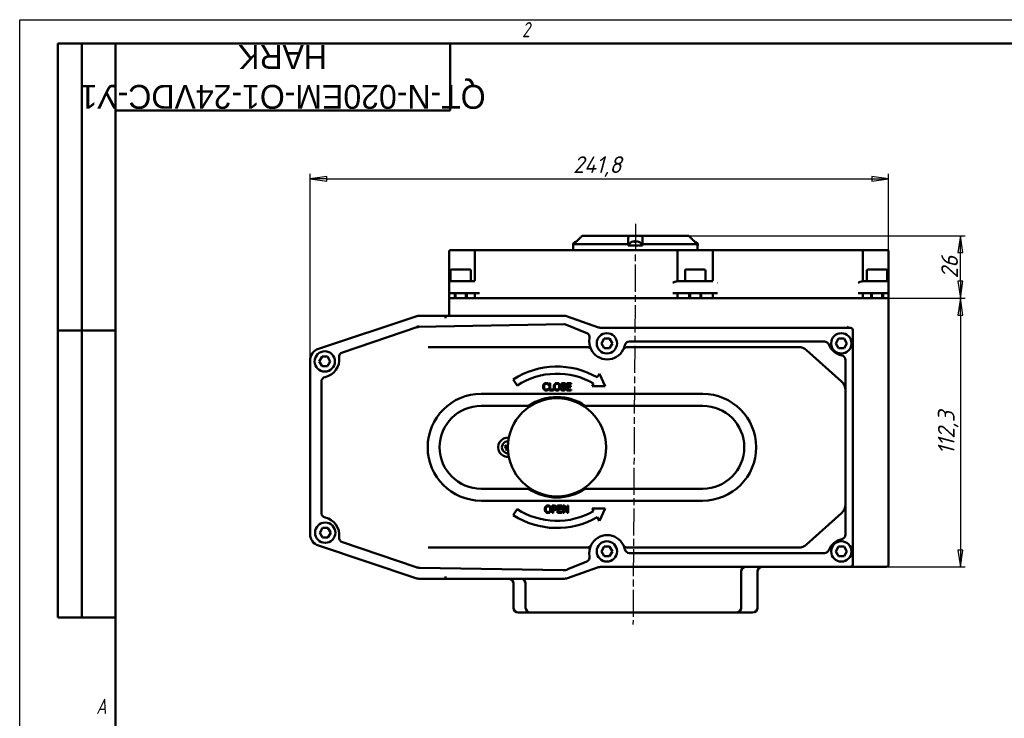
# Model space of a CAD drawing. Header units: millimetres. Extents: x 0 to 840, y 0 to 594.
# Tile 5 of 7: x 0 to 412, y 302 to 594. Entities that reach past the tile are written whole.
import ezdxf
from ezdxf.enums import TextEntityAlignment as Align

# ---------------------------------------------------------------- set-up
doc = ezdxf.new("R2018")
doc.units = ezdxf.units.MM
doc.header["$LTSCALE"] = 2
doc.linetypes.add('CHAIN', pattern=[0.7087, 0.4724, -0.0591, 0.1181, -0.0591])
for name, color, linetype, lineweight in [('Видимый контур (ГОСТ)', 7, 'Continuous', 50), ('Кромка (ГОСТ)', 7, 'Continuous', 50), ('Линия резьбы (ГОСТ)', 7, 'Continuous', 25), ('Обозначение (ГОСТ)', 7, 'Continuous', 25), ('Осевая линия (ГОСТ)', 7, 'Continuous', 25), ('Размер (ГОСТ)', 7, 'Continuous', 25), ('Эскизная геометрия (ГОСТ)', 7, 'Continuous', 50)]:
    doc.layers.add(name, color=color, linetype=linetype, lineweight=lineweight)
doc.styles.add('Альтернативный текст (ГОСТ)', font='arial.ttf', dxfattribs={"width": 0.8})
doc.styles.add('Обычный текст (ГОСТ)', font='GOST Common Italic.ttf')
doc.styles.add('Стиль текста110', font='GOST Common Italic.ttf', dxfattribs={"width": 0.8})
doc.styles.add('Стиль текста112', font='GOST Common Italic.ttf', dxfattribs={"width": 0.8})
doc.dimstyles.new('Обычный (ГОСТ)', dxfattribs={"dimscale": 2, "dimtxt": 3.5, "dimasz": 3.5, "dimexe": 1, "dimexo": 0, "dimgap": 0.5, "dimtad": 1, "dimtxsty": 'Обычный текст (ГОСТ)', "dimblk": 'Filled-1', "dimcen": 0.09, "dimdle": 15, "dimclrd": 256, "dimclre": 256, "dimclrt": 256, "dimazin": 2, "dimtfac": 0.714286, "dimtdec": 3, "dimtmove": 0, "dimatfit": 3, "dimfxl": 1, "dimtolj": 1, "dimlwd": 25, "dimlwe": 25, "dimarcsym": 0})

# ---------------------------------------------------------------- blocks, each defined once
blk = doc.blocks.new('Рамки ГОСТ - Рамка')
at = {"layer": 'Кромка (ГОСТ)', "lineweight": 25}
for p, q in [((0, 0), (0, 297)), ((0, 297), (420, 297))]:
    blk.add_line(p, q, dxfattribs=at)
at = {"layer": 'Кромка (ГОСТ)'}
for p, q in [((415, 292), (20, 292)), ((20, 292), (20, 5))]:
    blk.add_line(p, q, dxfattribs=at)
at = {"layer": 'Кромка (ГОСТ)', "char_height": 3.17, "attachment_point": 1, "style": 'Альтернативный текст (ГОСТ)'}
for s, insert, width in [('\\fGOST Common|b0|i1;{\\H3.1700;2}', (105, 296.5), 5.2328), ('\\fGOST Common|b0|i1;{\\H3.1700;A}', (16, 155), 5.1335)]:
    blk.add_mtext(s, dxfattribs=dict(at, insert=insert, width=width))
blk = doc.blocks.new('ГОСТ - Доп. графы 2')
at = {"layer": 'Эскизная геометрия (ГОСТ)'}
for p, q in [((-12, 0), (-12, 120)), ((-12, 120), (0, 120)), ((-7, 0), (-7, 120)), ((-12, 60), (0, 60)), ((0, 0), (-12, 0))]:
    blk.add_line(p, q, dxfattribs=at)
at = {"layer": 'Обозначение (ГОСТ)', "style": 'Стиль текста112'}
for tag, p in [('Первичная_применяемость', (-3.65, 90.03)), ('Справочный_номер', (-3.55, 30.02))]:
    blk.add_attdef(tag, text='', height=3.17, rotation=90, dxfattribs=at).set_placement(p, align=Align.MIDDLE_CENTER)
blk = doc.blocks.new('ГОСТ - Доп. графы 3')
at = {"layer": 'Эскизная геометрия (ГОСТ)'}
for p, q in [((0, 0), (70, 0)), ((70, 0), (70, -14)), ((70, -14), (0, -14))]:
    blk.add_line(p, q, dxfattribs=at)
at = {"layer": 'Обозначение (ГОСТ)', "style": 'Стиль текста110'}
blk.add_attdef('ОБОЗНАЧЕНИЕ', text='', height=5, rotation=180, dxfattribs=at).set_placement((34.94, -6.97), align=Align.MIDDLE_CENTER)
blk = doc.blocks.new('Filled-1')
at = {"color": 0}
for p, q in [((0, 0), (-1, 0.143)), ((-1, 0.143), (-1, -0.143)), ((-1, 0), (0, 0)), ((-1, -0.143), (0, 0))]:
    blk.add_line(p, q, dxfattribs=at)
at = {"color": 0, "flags": 128}
blk.add_lwpolyline([(-1, -0.143), (0, 0), (-1, 0.143), (-1, -0.143)], dxfattribs=at)
at = {"color": 0}
blk.add_solid([(-1, -0.143), (0, 0), (-1, 0.143), (-1, -0.143)], dxfattribs=at)
blk = doc.blocks.new('*D9')
at = {"layer": 'Defpoints', "color": 0, "linetype": 'Continuous', "transparency": 16777216}
for p in [(363.23, 527.48), (363.23, 477.48), (121.43, 451.58)]:
    blk.add_point(p, dxfattribs=at)
at = {"layer": 'Размер (ГОСТ)', "linetype": 'Continuous', "lineweight": 25, "transparency": 16777216}
for p, q in [((121.43, 451.58), (121.43, 529.48)), ((128.43, 527.48), (356.23, 527.48)), ((363.23, 477.48), (363.23, 529.48))]:
    blk.add_line(p, q, dxfattribs=at)
at = {"layer": 'Размер (ГОСТ)', "linetype": 'Continuous', "lineweight": 25, "transparency": 16777216, "xscale": 7, "yscale": 7, "zscale": 7, "rotation": 180}
blk.add_blockref('Filled-1', (121.43, 527.48), dxfattribs=at)
at = {"layer": 'Размер (ГОСТ)', "linetype": 'Continuous', "lineweight": 25, "transparency": 16777216, "xscale": 7, "yscale": 7, "zscale": 7}
blk.add_blockref('Filled-1', (363.23, 527.48), dxfattribs=at)
at = {"layer": 'Размер (ГОСТ)', "linetype": 'Continuous', "lineweight": 25, "transparency": 16777216, "insert": (231.33, 536.88), "char_height": 7, "attachment_point": 1, "style": 'Обычный текст (ГОСТ)'}
blk.add_mtext('\\A1;241,8', dxfattribs=at)
blk = doc.blocks.new('*D19')
at = {"layer": 'Defpoints', "color": 0, "linetype": 'Continuous', "transparency": 16777216}
for p in [(279.73, 503.58), (393.23, 503.58), (363.23, 477.58)]:
    blk.add_point(p, dxfattribs=at)
at = {"layer": 'Размер (ГОСТ)', "linetype": 'Continuous', "lineweight": 25, "transparency": 16777216}
for p, q in [((279.73, 503.58), (395.23, 503.58)), ((393.23, 484.58), (393.23, 496.58)), ((363.23, 477.58), (395.23, 477.58))]:
    blk.add_line(p, q, dxfattribs=at)
at = {"layer": 'Размер (ГОСТ)', "linetype": 'Continuous', "lineweight": 25, "transparency": 16777216, "xscale": 7, "yscale": 7, "zscale": 7}
for p, rotation in [((393.23, 503.58), 90), ((393.23, 477.58), 270)]:
    blk.add_blockref('Filled-1', p, dxfattribs=dict(at, rotation=rotation))
at = {"layer": 'Размер (ГОСТ)', "linetype": 'Continuous', "lineweight": 25, "transparency": 16777216, "insert": (385.23, 485.76), "char_height": 7, "attachment_point": 1, "rotation": 90, "style": 'Обычный текст (ГОСТ)'}
blk.add_mtext('\\A1;26', dxfattribs=at)
blk = doc.blocks.new('*D20')
at = {"layer": 'Defpoints', "color": 0, "linetype": 'Continuous', "transparency": 16777216}
for p in [(363.23, 477.48), (361.23, 365.18), (393.23, 365.18)]:
    blk.add_point(p, dxfattribs=at)
at = {"layer": 'Размер (ГОСТ)', "linetype": 'Continuous', "lineweight": 25, "transparency": 16777216}
for p, q in [((363.23, 477.48), (395.23, 477.48)), ((393.23, 470.48), (393.23, 372.18)), ((361.23, 365.18), (395.23, 365.18))]:
    blk.add_line(p, q, dxfattribs=at)
at = {"layer": 'Размер (ГОСТ)', "linetype": 'Continuous', "lineweight": 25, "transparency": 16777216, "xscale": 7, "yscale": 7, "zscale": 7}
for p, rotation in [((393.23, 477.48), 90), ((393.23, 365.18), 270)]:
    blk.add_blockref('Filled-1', p, dxfattribs=dict(at, rotation=rotation))
at = {"layer": 'Размер (ГОСТ)', "linetype": 'Continuous', "lineweight": 25, "transparency": 16777216, "insert": (383.83, 412.07), "char_height": 7, "attachment_point": 1, "rotation": 90, "style": 'Обычный текст (ГОСТ)'}
blk.add_mtext('\\A1;112,3', dxfattribs=at)

msp = doc.modelspace()

# ---------------------------------------------------------------- linework, layer by layer
at = {"layer": 'Видимый контур (ГОСТ)'}
for p, q in [((235.067, 503.58), (235.067, 503.58)), ((235.067, 503.58), (254.677, 503.58)), ((254.677, 503.58), (260.13, 503.58)), ((260.13, 503.58), (279.736, 503.58)), ((231.316, 499.98), (231.316, 499.58)), ((231.316, 499.58), (231.41, 499.58)), ((231.401, 497.58), (231.401, 499.58)), ((231.41, 499.58), (231.575, 499.58)), ((231.575, 500.08), (231.575, 499.58)), ((254.404, 500.08), (231.575, 500.08)), ((254.404, 499.58), (254.404, 500.08)), ((254.404, 499.58), (256.684, 499.58)), ((254.866, 499.98), (254.866, 499.58)), ((256.684, 499.58), (258.041, 499.58)), ((257.484, 501.087), (256.841, 501.087)), ((257.05, 501.304), (257.069, 501.087)), ((258.041, 499.58), (260.404, 499.58)), ((258.782, 501.087), (258.704, 501.087)), ((259.866, 499.98), (259.866, 499.58)), ((260.404, 500.08), (260.404, 499.58)), ((283.228, 500.08), (260.404, 500.08)), ((282.402, 501.087), (282.324, 501.087)), ((283.228, 499.58), (283.228, 500.08)), ((283.228, 499.58), (283.391, 499.58)), ((283.391, 499.58), (283.486, 499.58)), ((283.401, 497.58), (283.401, 499.58)), ((283.486, 499.98), (283.486, 499.58)), ((179.559, 497.08), (179.559, 484.08)), ((180.059, 497.58), (181.766, 497.58)), ((190.763, 497.58), (181.766, 497.58)), ((190.263, 497.08), (190.263, 485.08)), ((190.763, 497.58), (192.263, 497.58)), ((272.973, 497.58), (192.263, 497.58)), ((272.973, 497.58), (274.473, 497.58)), ((290.26, 497.58), (274.473, 497.58)), ((274.973, 485.08), (274.973, 497.08)), ((289.76, 497.08), (289.76, 485.08)), ((290.26, 497.58), (291.76, 497.58)), ((350.5, 497.58), (291.76, 497.58)), ((350.5, 497.58), (352, 497.58)), ((361.017, 497.58), (352, 497.58)), ((352.5, 485.08), (352.5, 497.08)), ((361.017, 497.58), (362.728, 497.58)), ((363.228, 484.08), (363.228, 497.08)), ((180.139, 489.08), (180.139, 484.58)), ((180.639, 489.58), (188.139, 489.58)), ((188.639, 489.08), (188.639, 484.58)), ((278.139, 489.08), (278.139, 484.58)), ((278.639, 489.58), (286.139, 489.58)), ((286.639, 489.08), (286.639, 484.58)), ((354.189, 489.08), (354.189, 484.58)), ((354.689, 489.58), (362.189, 489.58)), ((362.689, 489.08), (362.689, 484.58)), ((179.559, 484.08), (179.559, 479.58)), ((180.059, 484.58), (181.559, 484.58)), ((183.841, 484.58), (181.559, 484.58)), ((183.841, 484.58), (184.938, 484.58)), ((190.263, 484.58), (184.938, 484.58)), ((281.841, 484.58), (274.973, 484.58)), ((281.841, 484.58), (282.938, 484.58)), ((289.76, 484.58), (282.938, 484.58)), ((358.17, 484.58), (352.5, 484.58)), ((358.17, 484.58), (358.708, 484.58)), ((361.228, 484.58), (358.708, 484.58)), ((361.228, 484.58), (362.728, 484.58)), ((363.228, 479.58), (363.228, 484.08)), ((179.559, 479.58), (179.559, 477.58)), ((181.559, 479.58), (179.559, 479.58)), ((181.835, 477.58), (179.559, 477.58)), ((179.559, 477.48), (179.559, 470.68)), ((179.559, 477.48), (181.559, 477.48)), ((181.559, 479.58), (192.263, 479.58)), ((181.559, 477.48), (361.228, 477.48)), ((181.835, 477.58), (181.889, 477.58)), ((181.889, 479.58), (181.889, 477.48)), ((186.889, 479.58), (186.889, 477.48)), ((186.889, 477.58), (190.263, 477.58)), ((190.263, 477.58), (190.263, 479.58)), ((192.263, 477.58), (190.263, 477.58)), ((192.263, 477.58), (272.973, 477.58)), ((211.985, 477.48), (211.985, 477.58)), ((246.471, 477.48), (246.471, 477.58)), ((272.973, 479.58), (291.76, 479.58)), ((274.973, 477.58), (272.973, 477.58)), ((274.973, 477.58), (274.973, 479.58)), ((274.973, 477.58), (279.889, 477.58)), ((279.889, 479.58), (279.889, 477.48)), ((284.889, 479.58), (284.889, 477.48)), ((284.889, 477.58), (289.76, 477.58)), ((289.76, 477.58), (289.76, 479.58)), ((291.76, 477.58), (289.76, 477.58)), ((291.76, 477.58), (350.5, 477.58)), ((350.5, 479.58), (361.228, 479.58)), ((352.5, 477.58), (350.5, 477.58)), ((352.5, 477.58), (352.5, 479.58)), ((352.5, 477.58), (355.939, 477.58)), ((355.939, 479.58), (355.939, 477.48)), ((360.939, 479.58), (360.939, 477.48)), ((360.939, 477.58), (360.947, 477.58)), ((363.228, 477.58), (360.947, 477.58)), ((363.228, 479.58), (361.228, 479.58)), ((361.228, 477.48), (363.228, 477.48)), ((363.228, 477.58), (363.228, 479.58)), ((363.228, 366.18), (363.228, 477.48)), ((165.658, 469.923), (124.847, 456.319)), ((177.97, 470.18), (167.239, 470.18)), ((177.97, 470.18), (177.97, 469.18)), ((178.97, 470.18), (177.97, 470.18)), ((227.884, 470.18), (178.97, 470.18)), ((242.003, 465.295), (228.552, 470.065)), ((166.428, 465.539), (134.912, 454.875)), ((166.341, 466.038), (166.428, 465.539)), ((227.812, 466.602), (166.428, 465.539)), ((166.428, 465.539), (166.514, 465.041)), ((177.97, 469.17), (177.97, 469.18)), ((237.04, 462.956), (228.612, 466.45)), ((347.228, 465.18), (242.672, 465.18)), ((348.228, 366.18), (348.228, 464.18)), ((203.07, 457.109), (170.781, 457.109)), ((237.143, 457.109), (203.07, 457.109)), ((243.15, 458.644), (244.304, 460.644)), ((244.304, 456.644), (243.15, 458.644)), ((244.304, 460.644), (246.614, 460.644)), ((246.614, 460.644), (247.769, 458.644)), ((247.769, 458.644), (246.614, 456.644)), ((325.585, 457.109), (254.096, 457.109)), ((336.388, 459.399), (254.906, 459.399)), ((341.15, 458.644), (342.304, 460.644)), ((342.304, 456.644), (341.15, 458.644)), ((342.304, 460.644), (344.614, 460.644)), ((344.614, 460.644), (345.769, 458.644)), ((345.769, 458.644), (344.614, 456.644)), ((125.232, 451.094), (126.387, 453.094)), ((126.387, 453.094), (128.696, 453.094)), ((128.696, 453.094), (129.851, 451.094)), ((246.614, 456.644), (244.304, 456.644)), ((343.535, 442.714), (328.925, 455.83)), ((344.614, 456.644), (342.304, 456.644)), ((121.428, 451.576), (121.428, 378.783)), ((126.387, 449.094), (125.232, 451.094)), ((128.696, 449.094), (126.387, 449.094)), ((129.851, 451.094), (128.696, 449.094)), ((345.195, 438.993), (345.195, 451.674)), ((242.328, 445.936), (241.446, 444.434)), ((244.766, 440.748), (242.328, 445.936)), ((126.114, 442.611), (126.114, 387.748)), ((206.348, 443.59), (207.969, 441.066)), ((221.011, 441.312), (221.042, 441.312)), ((221.042, 441.312), (221.042, 441.793)), ((221.414, 441.992), (221.414, 438.992)), ((221.813, 441.992), (221.414, 441.992)), ((221.813, 439.347), (221.813, 441.992)), ((228.131, 441.375), (228.16, 441.375)), ((228.16, 441.375), (228.16, 441.851)), ((230.56, 441.992), (228.683, 441.992)), ((228.683, 441.992), (228.683, 438.992)), ((229.082, 441.637), (230.56, 441.637)), ((229.082, 440.816), (229.082, 441.637)), ((230.46, 440.816), (229.082, 440.816)), ((229.082, 440.461), (230.46, 440.461)), ((229.082, 439.347), (229.082, 440.461)), ((230.46, 440.461), (230.46, 440.816)), ((230.56, 441.637), (230.56, 441.992)), ((239.928, 441.846), (239.283, 440.748)), ((239.283, 440.748), (244.766, 440.748)), ((285.55, 437.509), (192.889, 437.509)), ((221.042, 439.673), (221.013, 439.673)), ((221.042, 439.196), (221.042, 439.673)), ((221.414, 438.992), (223.152, 438.992)), ((223.152, 439.347), (221.813, 439.347)), ((223.152, 438.992), (223.152, 439.347)), ((226.237, 439.673), (226.237, 439.172)), ((226.267, 439.673), (226.237, 439.673)), ((228.683, 438.992), (230.56, 438.992)), ((230.56, 439.347), (229.082, 439.347)), ((230.56, 438.992), (230.56, 439.347)), ((345.195, 391.366), (345.195, 438.993)), ((212.728, 432.509), (192.889, 432.509)), ((285.55, 432.509), (236.451, 432.509)), ((192.889, 397.85), (212.728, 397.85)), ((236.451, 397.85), (285.55, 397.85)), ((192.889, 392.85), (285.55, 392.85)), ((345.195, 378.685), (345.195, 391.366)), ((207.969, 389.293), (206.348, 386.769)), ((222.61, 390.774), (222.61, 387.774)), ((223.364, 390.774), (222.61, 390.774)), ((222.61, 387.774), (223.009, 387.774)), ((223.009, 389.233), (223.009, 390.429)), ((223.009, 390.429), (223.339, 390.429)), ((223.281, 389.233), (223.009, 389.233)), ((223.009, 388.892), (223.347, 388.892)), ((223.009, 387.774), (223.009, 388.892)), ((226.762, 390.774), (224.886, 390.774)), ((224.886, 390.774), (224.886, 387.774)), ((224.886, 387.774), (226.762, 387.774)), ((225.284, 390.419), (226.762, 390.419)), ((225.284, 389.597), (225.284, 390.419)), ((226.663, 389.597), (225.284, 389.597)), ((225.284, 389.243), (226.663, 389.243)), ((225.284, 388.129), (225.284, 389.243)), ((226.762, 388.129), (225.284, 388.129)), ((226.663, 389.243), (226.663, 389.597)), ((226.762, 390.419), (226.762, 390.774)), ((226.762, 387.774), (226.762, 388.129)), ((227.2, 390.774), (227.2, 387.774)), ((227.766, 390.774), (227.2, 390.774)), ((227.2, 387.774), (227.572, 387.774)), ((227.572, 390.361), (228.899, 387.774)), ((227.572, 387.774), (227.572, 390.361)), ((228.975, 388.399), (227.766, 390.774)), ((228.899, 387.774), (229.347, 387.774)), ((228.975, 390.774), (228.975, 388.399)), ((229.347, 390.774), (228.975, 390.774)), ((229.347, 387.774), (229.347, 390.774)), ((239.283, 389.611), (239.928, 388.513)), ((244.766, 389.611), (239.283, 389.611)), ((242.328, 384.423), (244.766, 389.611)), ((328.925, 374.529), (343.535, 387.645)), ((241.446, 385.925), (242.328, 384.423)), ((125.402, 379.462), (126.557, 381.462)), ((126.557, 377.462), (125.402, 379.462)), ((126.557, 381.462), (128.866, 381.462)), ((128.866, 381.462), (130.021, 379.462)), ((130.021, 379.462), (128.866, 377.462)), ((128.866, 377.462), (126.557, 377.462)), ((134.912, 375.484), (165.69, 365.069)), ((124.847, 374.04), (165.658, 360.436)), ((170.781, 373.25), (203.07, 373.25)), ((203.07, 373.25), (237.143, 373.25)), ((243.15, 371.644), (244.304, 373.644)), ((244.304, 369.644), (243.15, 371.644)), ((244.304, 373.644), (246.614, 373.644)), ((246.614, 373.644), (247.769, 371.644)), ((247.769, 371.644), (246.614, 369.644)), ((254.096, 373.25), (325.585, 373.25)), ((254.906, 370.961), (336.388, 370.961)), ((341.15, 371.644), (342.304, 373.644)), ((342.304, 369.644), (341.15, 371.644)), ((342.304, 373.644), (344.614, 373.644)), ((344.614, 373.644), (345.769, 371.644)), ((345.769, 371.644), (344.614, 369.644)), ((229.189, 364.148), (237.04, 367.404)), ((246.614, 369.644), (244.304, 369.644)), ((344.614, 369.644), (342.304, 369.644)), ((167.206, 364.806), (227.187, 363.768)), ((229.039, 360.467), (241.517, 364.892)), ((243.188, 365.18), (347.228, 365.18)), ((301.602, 363.18), (301.602, 348.08)), ((308.401, 363.18), (308.401, 348.08)), ((347.228, 365.18), (349.228, 365.18)), ((349.228, 365.18), (361.228, 365.18)), ((362.228, 365.18), (361.228, 365.18)), ((167.239, 360.18), (177.97, 360.18)), ((177.97, 361.18), (177.97, 361.189)), ((177.97, 361.18), (177.97, 360.18)), ((177.97, 360.18), (178.97, 360.18)), ((178.97, 360.18), (227.367, 360.18)), ((206.401, 358.18), (206.401, 348.08)), ((211.497, 358.18), (211.497, 348.08)), ((213.497, 346.08), (208.401, 346.08)), ((223.988, 346.08), (213.497, 346.08)), ((223.988, 346.08), (231.219, 346.08)), ((281.598, 346.08), (231.219, 346.08)), ((281.598, 346.08), (288.829, 346.08)), ((299.602, 346.08), (288.829, 346.08)), ((306.401, 346.08), (299.602, 346.08))]:
    msp.add_line(p, q, dxfattribs=at)
for centre, radius in [((245.459, 458.644), 4.25), ((343.459, 458.644), 4.25), ((127.541, 451.094), 4.25), ((224.59, 415.18), 20.517), ((127.712, 379.462), 4.25), ((245.459, 371.644), 4.25), ((343.459, 371.644), 4.25)]:
    msp.add_circle(centre, radius, dxfattribs=at)
for centre, radius, start, end in [((232.316, 499.98), 1, 116.26077, 179.99), ((233.816, 496.94), 4.39, 109.45641, 116.26077), ((232.4, 500.947), 0.14, 100.62904, 109.45641), ((255.866, 499.98), 1, 116.26077, 179.99), ((257.366, 496.94), 4.39, 109.45641, 116.26077), ((255.951, 500.947), 0.14, 100.71529, 109.45641), ((258.782, 500.947), 0.14, 70.54359, 90), ((257.366, 496.94), 4.39, 63.73923, 70.54359), ((258.866, 499.98), 1, 0.01, 63.73923), ((282.402, 500.947), 0.14, 70.54359, 90), ((280.986, 496.94), 4.39, 63.73923, 70.54359), ((282.486, 499.98), 1, 0.01, 63.73923), ((180.059, 497.08), 0.5, 90, 180), ((190.763, 497.08), 0.5, 90, 180), ((274.473, 497.08), 0.5, 0, 90), ((290.26, 497.08), 0.5, 90, 180), ((352, 497.08), 0.5, 0, 90), ((362.728, 497.08), 0.5, 0, 90), ((180.639, 489.08), 0.5, 90, 180), ((188.139, 489.08), 0.5, 0, 90), ((278.639, 489.08), 0.5, 90, 180), ((286.139, 489.08), 0.5, 0, 90), ((354.689, 489.08), 0.5, 90, 180), ((362.189, 489.08), 0.5, 0, 90), ((180.059, 484.08), 0.5, 90, 180), ((189.763, 485.08), 0.5, 270, 0), ((275.473, 485.08), 0.5, 180, 270), ((289.26, 485.08), 0.5, 270, 0), ((353, 485.08), 0.5, 180, 270), ((362.728, 484.08), 0.5, 0, 90), ((167.239, 465.18), 5, 90, 108.43495), ((178.97, 415.18), 55, 90, 91.0418), ((179.059, 470.68), 0.5, 270, 0), ((227.884, 468.18), 2, 70.47499, 90), ((227.846, 464.603), 2, 67.47972, 90.99211), ((242.672, 467.18), 2, 250.47499, 270), ((347.228, 464.18), 1, 0, 90), ((236.274, 461.108), 2, 349.63291, 67.47972), ((237.143, 455.109), 2, 26.84023, 90), ((245.619, 459.399), 7.5, 169.63291, 206.84023), ((245.619, 459.399), 7.5, 333.15977, 347.8468), ((254.096, 455.109), 2, 90, 153.15977), ((254.906, 457.399), 2, 90, 167.8468), ((325.585, 452.109), 5, 48.08538, 90), ((336.388, 457.399), 2, 22.02534, 90), ((345.195, 460.961), 7.5, 202.02534, 257.8468), ((126.428, 451.576), 5, 108.43495, 180), ((135.553, 452.981), 2, 108.69422, 186.54102), ((245.619, 459.399), 7.5, 206.84023, 333.15977), ((343.195, 451.674), 2, 0, 77.8468), ((126.114, 451.899), 7.5, 282.1532, 6.54102), ((224.59, 415.18), 33.763, 60.04939, 122.70353), ((128.114, 442.611), 2, 102.1532, 180), ((224.59, 415.18), 30.763, 60.09344, 122.70353), ((340.195, 438.993), 5, 0, 48.08538), ((192.889, 415.18), 22.329, 90, 270), ((285.55, 415.18), 22.329, 270, 90), ((192.889, 415.18), 17.329, 90, 270), ((224.59, 415.18), 21, 55.60935, 124.39065), ((285.55, 415.18), 17.329, 270, 90), ((204.073, 415.18), 4.064, 84.31615, 275.68385), ((204.073, 415.18), 2.5, 86.50702, 273.49298), ((204.073, 415.18), 0.935, 151.34597, 177.80991), ((204.073, 415.18), 0.935, 241.34597, 267.80991), ((224.59, 415.18), 21, 235.60935, 304.39065), ((340.195, 391.366), 5, 311.91462, 0), ((128.114, 387.748), 2, 180, 257.8468), ((224.59, 415.18), 30.763, 237.29647, 299.90656), ((126.114, 378.461), 7.5, 353.45898, 77.8468), ((224.59, 415.18), 33.763, 237.29647, 299.95061), ((126.428, 378.783), 5, 180, 251.56505), ((343.195, 378.685), 2, 282.1532, 0), ((135.553, 377.378), 2, 173.45898, 251.30578), ((245.619, 370.961), 7.5, 26.84023, 153.15977), ((345.195, 369.398), 7.5, 102.1532, 157.97466), ((237.143, 375.25), 2, 270, 333.15977), ((245.619, 370.961), 7.5, 153.15977, 190.36709), ((245.619, 370.961), 7.5, 12.1532, 26.84023), ((254.096, 375.25), 2, 206.84023, 270), ((254.906, 372.961), 2, 192.1532, 270), ((325.585, 378.25), 5, 270, 311.91462), ((336.388, 372.961), 2, 270, 337.97466), ((236.274, 369.251), 2, 292.52028, 10.36709), ((167.293, 369.806), 5, 251.30578, 269.00789), ((227.274, 368.767), 5, 269.00789, 292.52028), ((243.188, 360.18), 5, 90, 109.52501), ((303.602, 363.18), 2, 90, 180), ((310.401, 363.18), 2, 90, 180), ((347.228, 366.18), 1, 270, 0), ((362.228, 366.18), 1, 270, 0), ((167.239, 365.18), 5, 251.56505, 270), ((178.97, 415.18), 55, 268.9582, 270), ((204.401, 358.18), 2, 0, 90), ((209.497, 358.18), 2, 0, 90), ((227.367, 365.18), 5, 270, 289.52501), ((208.401, 348.08), 2, 180, 270), ((213.497, 348.08), 2, 180, 270), ((299.602, 348.08), 2, 270, 0), ((306.401, 348.08), 2, 270, 0)]:
    msp.add_arc(centre, radius, start, end, dxfattribs=at)
for centre, major_axis, ratio, start_param, end_param in [((233.825, 496.954), (3.691, -2.371), 0.9946206, 2.4035472, 2.4807262), ((257.375, 496.954), (3.676, -2.394), 0.9945757, 2.2549655, 2.4871678), ((257.524, 496.954), (-0.393, 4.369), 0.235444, 0.0831335, 0.3153358), ((257.528, 496.954), (-0.383, 4.37), 0.0567721, 5.9472629, 6.1738808), ((257.205, 496.954), (0.383, 4.37), 0.0567721, 0.1093045, 0.3415068), ((257.405, 496.954), (1.523, -4.114), 0.9679721, 2.4609931, 2.6931954), ((257.357, 496.954), (-3.676, -2.394), 0.9945757, 3.7998872, 4.0282198), ((280.977, 496.954), (-3.661, -2.418), 0.9945302, 3.7934713, 3.8666502), ((281.024, 496.954), (1.519, -4.116), 0.9677843, 2.4620911, 2.5078947), ((204.016, 415.028), (-4.106, 1.545), 0.0871557, 4.8167185, 5.0489208), ((204.232, 415.151), (-0.778, -4.317), 0.0871557, 4.3916328, 4.6080594), ((204.102, 415.339), (4.317, -0.778), 0.0871557, 4.3758571, 4.6080594), ((204.225, 415.123), (-1.545, -4.106), 0.0871557, 4.8167185, 5.0489208), ((203.914, 415.208), (0.778, 4.317), 0.0871557, 4.3758571, 4.4784224)]:
    msp.add_ellipse(centre, major_axis=major_axis, ratio=ratio, start_param=start_param, end_param=end_param, dxfattribs=at)
for points, weights in [([(233.816, 502.304), (232.746, 501.242), (231.575, 500.08)], [1.00372681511, 1.00423490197, 1.00270666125]), ([(232.68, 501.178), (233.261, 501.754), (233.816, 502.305)], [1.0037067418, 1.00398988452, 1.00372626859]), ([(254.404, 500.08), (254.404, 501.243), (254.404, 502.305)], [1.00270530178, 1.00423297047, 1.00372310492]), ([(260.404, 502.304), (260.404, 501.242), (260.404, 500.08)], [1.00372681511, 1.00423490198, 1.00270666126]), ([(283.228, 500.08), (282.057, 501.243), (280.986, 502.305)], [1.00270651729, 1.00423516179, 1.00372626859]), ([(203.253, 415.628), (203.124, 415.704), (202.947, 415.81)], [1, 1.01453008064, 1.00329461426]), ([(204.088, 415.955), (204.062, 415.764), (204.047, 415.648)], [1.1850789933, 1.52586253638, 1.84165152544]), ([(204.11, 416.469), (204.11, 416.434), (204.109, 416.4)], [1.00329461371, 1.00522366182, 1.00639318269]), ([(202.783, 415.216), (202.989, 415.216), (203.139, 415.215)], [1.00329461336, 1.01453007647, 1]), ([(203.139, 415.215), (203.449, 415.174), (203.604, 415.153)], [1, 1.44094764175, 1.84165152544]), ([(203.684, 415.442), (203.54, 415.504), (203.253, 415.628)], [1.84165152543, 1.44094764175, 1]), ([(203.625, 414.359), (203.548, 414.23), (203.443, 414.053)], [1, 1.01453007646, 1.00329461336]), ([(203.81, 414.79), (203.748, 414.647), (203.625, 414.359)], [1.84165152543, 1.44094764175, 1]), ([(204.037, 414.245), (204.065, 414.449), (204.082, 414.58)], [1, 1.25209187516, 1.49103022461]), ([(204.037, 413.89), (204.037, 414.096), (204.037, 414.245)], [1.00329461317, 1.01453007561, 1])]:
    msp.add_rational_spline(points, weights, degree=2, dxfattribs=at)
for points, knots in [([(233.816, 502.305), (233.946, 502.434), (234.074, 502.562), (234.482, 502.973), (234.78, 503.279), (235.067, 503.58)], [1.13553758, 1.13553758, 1.13553758, 1.13553758, 1.18828561, 1.18828561, 1.30987869, 1.30987869, 1.30987869, 1.30987869]), ([(235.067, 503.58), (234.781, 503.279), (234.482, 502.973), (234.198, 502.686), (234.074, 502.562), (233.947, 502.434), (233.816, 502.304)], [-0.12159309, -0.12159309, -0.12159309, -0.12159309, 0, 0, 0, 0.05284171, 0.05284171, 0.05284171, 0.05284171]), ([(254.404, 502.305), (254.404, 502.434), (254.412, 502.562), (254.465, 502.973), (254.546, 503.279), (254.677, 503.58)], [1.13553758, 1.13553758, 1.13553758, 1.13553758, 1.18828561, 1.18828561, 1.30987869, 1.30987869, 1.30987869, 1.30987869]), ([(260.13, 503.58), (260.261, 503.279), (260.343, 502.973), (260.379, 502.686), (260.395, 502.562), (260.404, 502.434), (260.404, 502.304)], [-0.12159309, -0.12159309, -0.12159309, -0.12159309, 0, 0, 0, 0.05284171, 0.05284171, 0.05284171, 0.05284171]), ([(280.986, 502.305), (280.856, 502.434), (280.728, 502.562), (280.321, 502.973), (280.022, 503.279), (279.736, 503.58)], [1.13553758, 1.13553758, 1.13553758, 1.13553758, 1.18828561, 1.18828561, 1.30987869, 1.30987869, 1.30987869, 1.30987869]), ([(256.898, 501.3), (256.918, 501.302), (256.939, 501.304), (256.978, 501.307), (256.995, 501.308), (257.023, 501.308), (257.034, 501.308), (257.048, 501.306), (257.051, 501.305), (257.05, 501.302), (257.048, 501.301), (257.046, 501.3)], [0, 0, 0, 0, 0.006105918, 0.006105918, 0.012211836, 0.012211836, 0.018306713, 0.018306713, 0.02440159, 0.02440159, 0.027283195, 0.027283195, 0.027283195, 0.027283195]), ([(257.174, 501.3), (257.173, 501.302), (257.167, 501.304), (257.149, 501.307), (257.135, 501.308), (257.105, 501.308), (257.086, 501.308), (257.059, 501.307), (257.053, 501.307), (257.046, 501.306)], [0, 0, 0, 0, 0.006108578, 0.006108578, 0.012217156, 0.012217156, 0.018309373, 0.018309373, 0.020168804, 0.020168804, 0.020168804, 0.020168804]), ([(257.558, 501.3), (257.56, 501.302), (257.565, 501.304), (257.584, 501.307), (257.598, 501.308), (257.628, 501.308), (257.647, 501.308), (257.687, 501.306), (257.709, 501.305), (257.739, 501.302), (257.749, 501.301), (257.759, 501.3)], [0, 0, 0, 0, 0.006105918, 0.006105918, 0.012211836, 0.012211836, 0.018306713, 0.018306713, 0.02440159, 0.02440159, 0.027283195, 0.027283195, 0.027283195, 0.027283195]), ([(257.835, 501.3), (257.815, 501.302), (257.793, 501.304), (257.755, 501.307), (257.737, 501.308), (257.71, 501.308), (257.699, 501.308), (257.689, 501.307), (257.687, 501.307), (257.686, 501.306)], [0, 0, 0, 0, 0.006105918, 0.006105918, 0.012211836, 0.012211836, 0.018306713, 0.018306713, 0.020168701, 0.020168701, 0.020168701, 0.020168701]), ([(272.973, 484.08), (272.975, 484.08), (272.977, 484.081), (273.122, 484.127), (273.411, 484.219), (274.115, 484.431), (274.668, 484.58), (274.973, 484.58)], [-0.2548791, -0.2548791, -0.2548791, -0.2548791, -0.25419674, -0.25419674, -0.20335739, -0.15251804, 0, 0, 0, 0]), ([(291.75, 484.083), (291.752, 484.082), (291.753, 484.082), (291.756, 484.081), (291.758, 484.08), (291.76, 484.08)], [-0.0004661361, -0.0004661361, -0.0004661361, -0.0004661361, 0, 0, 0.0006823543, 0.0006823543, 0.0006823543, 0.0006823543]), ([(291.76, 484.08), (291.759, 484.081), (291.757, 484.082), (291.754, 484.084), (291.753, 484.085), (291.752, 484.086)], [-0.0006823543, -0.0006823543, -0.0006823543, -0.0006823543, 0, 0, 0.0004697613, 0.0004697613, 0.0004697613, 0.0004697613]), ([(350.5, 484.08), (350.502, 484.08), (350.504, 484.081), (350.65, 484.127), (350.939, 484.219), (351.643, 484.431), (352.195, 484.58), (352.5, 484.58)], [-0.2548791, -0.2548791, -0.2548791, -0.2548791, -0.25419674, -0.25419674, -0.20335739, -0.15251804, 0, 0, 0, 0]), ([(346.693, 465.18), (346.637, 465.18), (346.584, 465.186), (346.439, 465.228), (346.352, 465.279), (346.2, 465.398), (346.142, 465.45), (346.025, 465.56), (345.967, 465.618), (345.907, 465.677), (345.906, 465.678), (345.905, 465.68)], [0.24785759, 0.24785759, 0.24785759, 0.24785759, 0.27219208, 0.27219208, 0.31294199, 0.31294199, 0.33785303, 0.33785303, 0.36262518, 0.36262518, 0.36312839, 0.36312839, 0.36312839, 0.36312839]), ([(238.558, 456.67), (238.551, 456.682), (238.337, 457.022), (238.093, 457.332), (237.846, 457.508)], [0.08695205, 0.08695205, 0.08695205, 0.08695205, 0.09178436, 0.22946091, 0.22946091, 0.22946091, 0.22946091]), ([(238.927, 456.012), (238.926, 456.014), (238.926, 456.015), (238.865, 456.135), (238.745, 456.359), (238.62, 456.572), (238.558, 456.67)], [-0.00061496, -0.00061496, -0.00061496, -0.00061496, 0, 0, 0.045892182, 0.086952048, 0.086952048, 0.086952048, 0.086952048]), ([(202.787, 415.876), (202.802, 415.871), (202.818, 415.865), (202.848, 415.854), (202.867, 415.846), (202.897, 415.834), (202.913, 415.827), (202.933, 415.817), (202.941, 415.813), (202.947, 415.81)], [0.016435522, 0.016435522, 0.016435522, 0.016435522, 0.020942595, 0.020942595, 0.02618765, 0.02618765, 0.031383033, 0.031383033, 0.035600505, 0.035600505, 0.035600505, 0.035600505]), ([(204.11, 416.469), (204.11, 416.476), (204.11, 416.486), (204.112, 416.508), (204.114, 416.525), (204.117, 416.547), (204.119, 416.555), (204.12, 416.562)], [0.047865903, 0.047865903, 0.047865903, 0.047865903, 0.052083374, 0.052083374, 0.057278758, 0.057278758, 0.059443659, 0.059443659, 0.059443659, 0.059443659]), ([(202.783, 415.216), (202.777, 415.216), (202.767, 415.217), (202.745, 415.219), (202.728, 415.221), (202.696, 415.225), (202.676, 415.229), (202.644, 415.234), (202.627, 415.238), (202.612, 415.241)], [0.047865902, 0.047865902, 0.047865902, 0.047865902, 0.052083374, 0.052083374, 0.057278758, 0.057278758, 0.062523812, 0.062523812, 0.067030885, 0.067030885, 0.067030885, 0.067030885]), ([(203.377, 413.894), (203.381, 413.908), (203.387, 413.924), (203.399, 413.955), (203.406, 413.974), (203.419, 414.003), (203.426, 414.019), (203.435, 414.039), (203.44, 414.048), (203.443, 414.053)], [0.016435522, 0.016435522, 0.016435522, 0.016435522, 0.020942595, 0.020942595, 0.02618765, 0.02618765, 0.031383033, 0.031383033, 0.035600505, 0.035600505, 0.035600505, 0.035600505]), ([(203.585, 415.046), (203.605, 415.042), (203.625, 415.034), (203.661, 415.01), (203.677, 414.995), (203.7, 414.961), (203.709, 414.941), (203.719, 414.899), (203.719, 414.877), (203.714, 414.848), (203.711, 414.838), (203.708, 414.829)], [0, 0, 0, 0, 0.006105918, 0.006105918, 0.012211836, 0.012211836, 0.018306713, 0.018306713, 0.02440159, 0.02440159, 0.027283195, 0.027283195, 0.027283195, 0.027283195]), ([(203.604, 415.153), (203.638, 415.149), (203.673, 415.137), (203.72, 415.11), (203.739, 415.096), (203.773, 415.063), (203.787, 415.043), (203.81, 415.004), (203.819, 414.981), (203.83, 414.936), (203.832, 414.912), (203.831, 414.858), (203.824, 414.822), (203.81, 414.79)], [0.115705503, 0.115705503, 0.115705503, 0.115705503, 0.126574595, 0.126574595, 0.133368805, 0.133368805, 0.140163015, 0.140163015, 0.146957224, 0.146957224, 0.153751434, 0.153751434, 0.164620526, 0.164620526, 0.164620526, 0.164620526]), ([(204.047, 415.648), (204.042, 415.614), (204.03, 415.58), (204.003, 415.532), (203.99, 415.514), (203.956, 415.48), (203.937, 415.465), (203.898, 415.443), (203.875, 415.434), (203.829, 415.423), (203.806, 415.42), (203.752, 415.421), (203.716, 415.429), (203.684, 415.442)], [0.115705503, 0.115705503, 0.115705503, 0.115705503, 0.126574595, 0.126574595, 0.133368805, 0.133368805, 0.140163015, 0.140163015, 0.146957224, 0.146957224, 0.153751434, 0.153751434, 0.164620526, 0.164620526, 0.164620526, 0.164620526]), ([(203.939, 415.668), (203.935, 415.648), (203.928, 415.627), (203.904, 415.591), (203.888, 415.576), (203.855, 415.552), (203.835, 415.543), (203.793, 415.534), (203.771, 415.534), (203.741, 415.539), (203.732, 415.541), (203.722, 415.545)], [0, 0, 0, 0, 0.006105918, 0.006105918, 0.012211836, 0.012211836, 0.018306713, 0.018306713, 0.02440159, 0.02440159, 0.027283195, 0.027283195, 0.027283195, 0.027283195]), ([(204.037, 413.89), (204.037, 413.883), (204.036, 413.873), (204.034, 413.851), (204.032, 413.834), (204.027, 413.802), (204.024, 413.782), (204.018, 413.75), (204.015, 413.733), (204.012, 413.719)], [0.047865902, 0.047865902, 0.047865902, 0.047865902, 0.052083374, 0.052083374, 0.057278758, 0.057278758, 0.062523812, 0.062523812, 0.067030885, 0.067030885, 0.067030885, 0.067030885])]:
    msp.add_open_spline(points, degree=3, knots=knots, dxfattribs=at)
for points, degree in [([(256.83, 501.079), (256.834, 501.084), (256.837, 501.087), (256.841, 501.087)], 3), ([(219.141, 441.632), (218.959, 441.426), (218.767, 440.867), (218.767, 440.49)], 2), ([(218.767, 440.49), (218.767, 440.111), (218.964, 439.527), (219.143, 439.333)], 2), ([(220.116, 442.046), (219.812, 442.046), (219.321, 441.834), (219.141, 441.632)], 2), ([(219.182, 440.49), (219.182, 440.779), (219.323, 441.243), (219.45, 441.397)], 2), ([(219.459, 439.583), (219.331, 439.736), (219.182, 440.181), (219.182, 440.49)], 2), ([(219.45, 441.397), (219.579, 441.547), (219.921, 441.705), (220.113, 441.705)], 2), ([(220.113, 441.705), (220.289, 441.705), (220.558, 441.625), (220.673, 441.562)], 2), ([(220.643, 441.968), (220.532, 442.002), (220.267, 442.046), (220.116, 442.046)], 2), ([(221.042, 441.793), (220.942, 441.846), (220.741, 441.936), (220.643, 441.968)], 2), ([(220.673, 441.562), (220.792, 441.496), (220.957, 441.36), (221.011, 441.312)], 2), ([(223.656, 441.649), (223.483, 441.443), (223.296, 440.869), (223.296, 440.492)], 2), ([(223.296, 440.492), (223.296, 440.123), (223.481, 439.537), (223.653, 439.337)], 2), ([(224.621, 442.055), (224.319, 442.055), (223.831, 441.849), (223.656, 441.649)], 2), ([(223.712, 440.492), (223.712, 440.784), (223.838, 441.246), (223.957, 441.399)], 2), ([(224.623, 439.274), (224.207, 439.274), (223.712, 439.902), (223.712, 440.492)], 2), ([(223.957, 441.399), (224.081, 441.56), (224.407, 441.71), (224.623, 441.71)], 2), ([(225.588, 441.649), (225.418, 441.842), (224.927, 442.055), (224.621, 442.055)], 2), ([(224.623, 441.71), (224.832, 441.71), (225.168, 441.555), (225.287, 441.399)], 2), ([(225.532, 440.492), (225.532, 439.902), (225.039, 439.274), (224.623, 439.274)], 2), ([(225.287, 441.399), (225.404, 441.248), (225.532, 440.789), (225.532, 440.492)], 2), ([(225.948, 440.492), (225.948, 440.867), (225.759, 441.45), (225.588, 441.649)], 2), ([(225.588, 439.337), (225.763, 439.537), (225.948, 440.128), (225.948, 440.492)], 2), ([(227.268, 442.046), (226.828, 442.046), (226.259, 441.552), (226.259, 441.188)], 2), ([(226.259, 441.188), (226.259, 441.013), (226.361, 440.745), (226.454, 440.645)], 2), ([(226.454, 440.645), (226.549, 440.546), (226.794, 440.422), (226.95, 440.38)], 2), ([(226.675, 441.229), (226.675, 441.44), (227.018, 441.701), (227.295, 441.701)], 2), ([(227.066, 440.762), (226.877, 440.813), (226.675, 441.039), (226.675, 441.229)], 2), ([(227.682, 440.604), (227.56, 440.641), (227.193, 440.728), (227.066, 440.762)], 2), ([(228.16, 441.851), (227.968, 441.946), (227.521, 442.046), (227.268, 442.046)], 2), ([(227.295, 441.701), (227.541, 441.701), (227.988, 441.506), (228.131, 441.375)], 2), ([(228.277, 439.848), (228.277, 440.128), (227.99, 440.509), (227.682, 440.604)], 2), ([(219.143, 439.333), (219.323, 439.136), (219.817, 438.939), (220.109, 438.939)], 2), ([(220.113, 439.284), (219.924, 439.284), (219.586, 439.435), (219.459, 439.583)], 2), ([(220.109, 438.939), (220.289, 438.939), (220.512, 438.983), (220.643, 439.026)], 2), ([(220.695, 439.432), (220.58, 439.369), (220.286, 439.284), (220.113, 439.284)], 2), ([(220.643, 439.026), (220.767, 439.065), (220.942, 439.15), (221.042, 439.196)], 2), ([(221.013, 439.673), (220.967, 439.627), (220.804, 439.496), (220.695, 439.432)], 2), ([(223.653, 439.337), (223.831, 439.136), (224.317, 438.929), (224.621, 438.929)], 2), ([(224.621, 438.929), (224.915, 438.929), (225.404, 439.128), (225.588, 439.337)], 2), ([(226.237, 439.172), (226.439, 439.075), (226.896, 438.939), (227.222, 438.939)], 2), ([(227.193, 439.284), (226.962, 439.284), (226.464, 439.488), (226.267, 439.673)], 2), ([(226.95, 440.38), (227.122, 440.337), (227.353, 440.283), (227.492, 440.244)], 2), ([(227.861, 439.785), (227.861, 439.559), (227.524, 439.284), (227.193, 439.284)], 2), ([(227.222, 438.939), (227.497, 438.939), (227.861, 439.08), (228.005, 439.211)], 2), ([(227.492, 440.244), (227.684, 440.188), (227.861, 439.965), (227.861, 439.785)], 2), ([(228.005, 439.211), (228.134, 439.33), (228.277, 439.671), (228.277, 439.848)], 2), ([(219.88, 390.431), (219.707, 390.225), (219.52, 389.651), (219.52, 389.274)], 2), ([(219.52, 389.274), (219.52, 388.905), (219.705, 388.319), (219.877, 388.119)], 2), ([(219.877, 388.119), (220.055, 387.918), (220.541, 387.711), (220.845, 387.711)], 2), ([(220.845, 390.837), (220.544, 390.837), (220.055, 390.631), (219.88, 390.431)], 2), ([(219.936, 389.274), (219.936, 389.566), (220.062, 390.028), (220.181, 390.181)], 2), ([(220.847, 388.056), (220.432, 388.056), (219.936, 388.683), (219.936, 389.274)], 2), ([(220.181, 390.181), (220.305, 390.341), (220.631, 390.492), (220.847, 390.492)], 2), ([(221.813, 390.431), (221.642, 390.623), (221.151, 390.837), (220.845, 390.837)], 2), ([(220.845, 387.711), (221.139, 387.711), (221.628, 387.91), (221.813, 388.119)], 2), ([(220.847, 390.492), (221.057, 390.492), (221.392, 390.337), (221.511, 390.181)], 2), ([(221.757, 389.274), (221.757, 388.683), (221.263, 388.056), (220.847, 388.056)], 2), ([(221.511, 390.181), (221.628, 390.03), (221.757, 389.571), (221.757, 389.274)], 2), ([(222.172, 389.274), (222.172, 389.649), (221.983, 390.232), (221.813, 390.431)], 2), ([(221.813, 388.119), (221.988, 388.319), (222.172, 388.909), (222.172, 389.274)], 2), ([(223.92, 389.413), (223.823, 389.311), (223.524, 389.233), (223.281, 389.233)], 2), ([(223.339, 390.429), (223.527, 390.429), (223.779, 390.378), (223.874, 390.315)], 2), ([(223.347, 388.892), (223.668, 388.892), (224.088, 389.05), (224.244, 389.204)], 2), ([(224.149, 390.587), (224.006, 390.687), (223.631, 390.774), (223.364, 390.774)], 2), ([(223.874, 390.315), (223.984, 390.242), (224.091, 390.013), (224.091, 389.858)], 2), ([(224.091, 389.858), (224.091, 389.714), (224.01, 389.503), (223.92, 389.413)], 2), ([(224.506, 389.87), (224.506, 390.12), (224.317, 390.473), (224.149, 390.587)], 2), ([(224.244, 389.204), (224.368, 389.325), (224.506, 389.675), (224.506, 389.87)], 2)]:
    msp.add_open_spline(points, degree=degree, dxfattribs=at)
at = {"layer": 'Линия резьбы (ГОСТ)'}
for p, q in [((182.368, 479.58), (182.368, 477.48)), ((186.411, 477.48), (186.411, 479.58)), ((280.368, 479.58), (280.368, 477.48)), ((284.411, 477.48), (284.411, 479.58)), ((356.417, 479.58), (356.417, 477.48)), ((360.46, 477.48), (360.46, 479.58))]:
    msp.add_line(p, q, dxfattribs=at)
at = {"layer": 'Осевая линия (ГОСТ)', "linetype": 'CHAIN', "ltscale": 11.993792}
msp.add_line((257.435, 508.579), (256.377, 341.08), dxfattribs=at)

# ---------------------------------------------------------------- block references
at = {"xscale": 2, "yscale": 2, "zscale": 2}
for name, p in [('Рамки ГОСТ - Рамка', (0, 0)), ('ГОСТ - Доп. графы 2', (40, 344))]:
    msp.add_blockref(name, p, dxfattribs=at)
ref = msp.add_blockref('ГОСТ - Доп. графы 3', (40, 584), dxfattribs=dict(xscale=2, yscale=2, zscale=2))
lines = msp.add_mtext('QT-N-020EM-O1-24VDC-У1 HARK', dxfattribs={"layer": 'Обозначение (ГОСТ)', "insert": (109.884, 570.065), "char_height": 10, "width": 140.24968, "attachment_point": 5, "rotation": 180, "style": 'Стиль текста110'})
ref.add_attrib('ОБОЗНАЧЕНИЕ', '', (109.884, 570.065)).embed_mtext(lines)

# ---------------------------------------------------------------- dimensions: what is measured, and where the dimension line sits
at = {"layer": 'Размер (ГОСТ)', "linetype": 'Continuous', "lineweight": 25}
for base, p1, p2, angle, picture, middle in [((363.228, 527.48), (121.428, 451.576), (363.228, 477.48), 180, '*D9', (242.328, 527.48)), ((393.228, 503.58), (363.228, 477.58), (279.735, 503.58), 90, '*D19', (393.228, 490.58)), ((393.228, 365.18), (363.228, 477.48), (361.228, 365.18), 90, '*D20', (393.228, 421.33))]:
    dim = msp.add_linear_dim(base=base, p1=p1, p2=p2, angle=angle, dimstyle='Обычный (ГОСТ)', override={"dimgap": 0.5, "dimdec": 2, "dimtol": 0, "dimlim": 0, "dimtp": 0, "dimtm": 0, "dimtdec": 3, "dimtofl": 0, "dimatfit": 1}, dxfattribs=at)
    dim.commit()
    dim.dimension.update_dxf_attribs({"geometry": picture, "text_midpoint": middle, "dimtype": 160})

doc.saveas('drawing.dxf')
